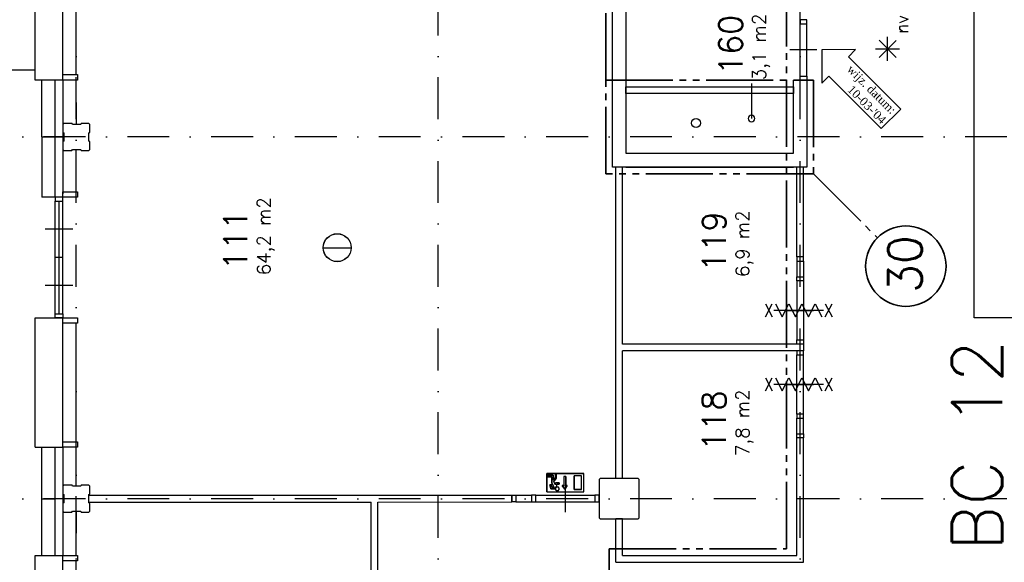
# Model space of a CAD drawing. Extents: x 36324 to 146208, y 44755 to 121475.
# Tile 4 of 28: x 44718 to 59411, y 75296 to 83397. Entities that reach past the tile are written whole.
import ezdxf
from ezdxf.enums import TextEntityAlignment as Align

# ---------------------------------------------------------------- set-up
doc = ezdxf.new("R2010")
doc.units = 0
doc.header["$LTSCALE"] = 100
doc.linetypes.add('B0302', pattern=[12.5, 6.25, -3.125, 0, -3.125])
doc.linetypes.add('B0804', pattern=[15, 10, -1, 1, -1, 1, -1])
for name, color, linetype in [('Bouwkundig', 253, 'CONTINUOUS'), ('Bouwkundig tekst', 252, 'CONTINUOUS'), ('Stramien', 252, 'B0302')]:
    doc.layers.add(name, color=color, linetype=linetype)
doc.layers.add('brandscheiding', color=40, linetype='B0804', lineweight=35)
doc.styles.add('bouwk tekst', font='romans.shx')
doc.styles.get("Standard").update_dxf_attribs({"font": 'romans.shx'})

msp = doc.modelspace()

# ---------------------------------------------------------------- linework, layer by layer
at = {"layer": 'Bouwkundig', "linetype": 'Continuous'}
for p, q in [((45363, 82576), (45363, 86116)), ((57798, 82834, 2600), (57542, 83090, 2600)), ((57542, 82834, 2600), (57796, 83088, 2600)), ((57670, 82780, 2600), (57670, 83142, 2600)), ((56690, 82946), (56686, 82447)), ((57190, 82950), (56690, 82946)), ((57190, 82950), (57084, 82844)), ((57489, 82961, 2600), (57849, 82961, 2600)), ((57865, 82063), (57084, 82844)), ((56792, 82553), (56686, 82447)), ((56792, 82553), (57574, 81771)), ((57574, 81771), (57865, 82063)), ((49247, 79993), (49666, 79993)), ((45363, 77096), (45363, 78866)), ((52583, 76347), (52583, 76624)), ((52583, 76624), (53138, 76624)), ((52592, 76596), (52680, 76596)), ((52592, 76573), (52592, 76596)), ((52657, 76573), (52592, 76573)), ((52657, 76484), (52657, 76573)), ((52680, 76596), (52680, 76522)), ((52680, 76522), (52708, 76558)), ((52708, 76619), (52708, 76558)), ((52731, 76619), (52708, 76619)), ((52731, 76550), (52731, 76619)), ((52838, 76575), (52838, 76445)), ((52866, 76575), (52866, 76445)), ((53101, 76587), (52990, 76587)), ((52990, 76384), (52990, 76587)), ((53101, 76384), (53101, 76587)), ((53138, 76347), (53138, 76624)), ((52643, 76393), (52628, 76453)), ((52652, 76453), (52628, 76453)), ((52661, 76416), (52652, 76453)), ((52688, 76416), (52657, 76484)), ((52661, 76416), (52688, 76416)), ((52691, 76499), (52731, 76550)), ((52712, 76452), (52691, 76499)), ((52768, 76485), (52712, 76485)), ((52712, 76452), (52712, 76485)), ((52768, 76462), (52735, 76462)), ((52735, 76429), (52735, 76462)), ((52768, 76485), (52768, 76462)), ((52815, 76445), (52838, 76445)), ((52852, 76390), (52815, 76445)), ((52889, 76445), (52852, 76390)), ((52866, 76445), (52889, 76445)), ((52583, 76347), (53138, 76347)), ((52704, 76393), (52643, 76393)), ((53101, 76384), (52990, 76384)), ((45363, 71776), (45363, 75316))]:
    msp.add_line(p, q, dxfattribs=at)
at = {"layer": 'Bouwkundig', "linetype": 'Continuous', "ltscale": 10}
msp.add_line((52063, 76296), (52063, 76197), dxfattribs=at)
at = {"layer": 'Bouwkundig', "linetype": 'Continuous'}
for points in [[(53563, 81196), (53563, 87947)], [(53763, 87947), (53763, 81406)], [(45363, 82496), (44949, 82496), (44949, 86196), (45049, 86196)], [(58963, 78946), (58963, 85246)], [(45563, 82576), (45563, 84306)], [(56363, 82556), (56363, 83337)], [(56463, 82556), (56463, 83337)], [(56613, 82946), (56413, 82946), (56213, 82946)], [(41863, 82646), (44949, 82646)], [(45049, 81646), (45049, 82496)], [(45249, 81646), (45249, 82496)], [(45363, 82496), (45363, 81646)], [(45566, 81831), (45563, 82496)], [(55638, 82445), (55638, 81921)], [(56263, 81406), (56263, 82496)], [(56263, 82496), (56463, 82496)], [(56463, 82496), (56463, 81196)], [(53763, 82396), (56263, 82396)], [(53763, 82296), (53763, 82396)], [(56263, 82296), (53763, 82296)], [(56263, 82396), (56263, 82296)], [(45763, 81461), (45763, 81576), (45748, 81584), (45748, 81709), (45763, 81714), (45763, 81831), (45748, 81846), (45637, 81846), (45629, 81831), (45504, 81831), (45499, 81846), (45378, 81846), (45363, 81831), (45363, 81716), (45378, 81708), (45378, 81583), (45363, 81578), (45363, 81461), (45378, 81446), (45497, 81446), (45505, 81461), (45630, 81461), (45635, 81446), (45748, 81446)], [(45049, 81646), (45249, 81646)], [(45049, 81646), (45049, 80746)], [(45249, 81646), (45363, 81646)], [(45249, 80746), (45249, 81646)], [(45363, 81646), (45363, 80796)], [(45563, 80826), (45563, 81461)], [(45748, 81446), (45763, 81461)], [(53763, 81406), (56263, 81406)], [(53763, 81196), (53563, 81196)], [(53613, 76546), (53613, 81196)], [(53713, 81196), (53613, 81196)], [(53713, 78554), (53713, 81196)], [(56263, 81196), (53763, 81196)], [(53763, 81196), (56263, 81196)], [(56463, 81196), (56263, 81196)], [(56463, 81196), (56263, 81196)], [(56313, 79854), (56313, 81196)], [(56413, 81196), (56313, 81196)], [(56413, 79854), (56413, 81196)], [(45363, 80746), (45363, 80826)], [(45363, 80826), (45583, 80826)], [(45583, 80826), (45583, 80746)], [(45583, 80746), (45049, 80746)], [(45249, 79006), (45249, 80687)], [(45306, 79006), (45306, 80687)], [(45363, 79006), (45363, 80687)], [(45513, 80267), (45306, 80267), (45099, 80267)], [(45363, 79846), (45249, 79846)], [(56413, 79854), (56313, 79854)], [(56313, 79794), (56313, 79559)], [(56413, 79794), (56413, 79559)], [(56313, 79499), (56313, 78615)], [(56413, 79499), (56413, 78615)], [(45513, 79426), (45306, 79426), (45099, 79426)], [(55845, 78960), (55945, 79154)], [(55845, 79154), (55945, 78960)], [(56715, 79057), (55970, 79057)], [(55996, 79154), (56095, 78960), (56194, 79154), (56293, 78960), (56392, 79154), (56491, 78960), (56590, 79154), (56689, 78960)], [(56563, 79057), (56363, 79057), (56163, 79057)], [(56163, 79055), (56363, 79055), (56563, 79055)], [(56740, 78960), (56840, 79154)], [(56740, 79154), (56840, 78960)], [(44949, 77016), (44949, 78946)], [(44949, 78946), (45249, 78946)], [(45249, 78946), (45269, 78946)], [(45249, 78946), (45363, 78946)], [(45363, 78866), (45363, 78946)], [(45363, 78946), (45583, 78946)], [(45583, 78946), (45583, 78866)], [(65363, 78946), (58963, 78946)], [(45583, 78866), (45363, 78866)], [(45563, 77096), (45563, 78866)], [(56413, 78554), (53713, 78554)], [(56413, 78554), (56413, 78454)], [(53713, 76546), (53713, 78454)], [(56413, 78454), (53713, 78454)], [(56313, 77509), (56313, 78393)], [(56413, 77509), (56413, 78393)], [(55845, 77854), (55945, 78048)], [(55845, 78048), (55945, 77854)], [(55996, 78048), (56095, 77854), (56194, 78048), (56293, 77854), (56392, 78048), (56491, 77854), (56590, 78048), (56689, 77854)], [(56740, 77854), (56840, 78048)], [(56740, 78048), (56840, 77854)], [(56715, 77951), (55970, 77951)], [(56563, 77951), (56363, 77951), (56163, 77951)], [(56163, 77949), (56363, 77949), (56563, 77949)], [(56313, 77214), (56313, 77449)], [(56413, 77214), (56413, 77449)], [(56313, 75397), (56313, 77154)], [(56413, 77154), (56313, 77154)], [(56413, 75297), (56413, 77154)], [(44949, 77016), (45363, 77016)], [(45049, 76246), (45049, 77016)], [(45249, 76246), (45249, 77016)], [(45363, 77016), (45363, 77096)], [(45363, 77096), (45583, 77096)], [(45363, 77016), (45363, 76246)], [(45583, 77016), (45363, 77016)], [(45563, 76431), (45563, 77016)], [(45583, 77096), (45583, 77016)], [(52583, 76624), (52583, 76347), (53138, 76347), (53138, 76624), (52583, 76624)], [(52592, 76596), (52592, 76573), (52657, 76573), (52657, 76484), (52688, 76416), (52661, 76416), (52652, 76453), (52628, 76453), (52643, 76393), (52704, 76393), (52704, 76399), (52705, 76401), (52706, 76404), (52707, 76406), (52708, 76410), (52710, 76413), (52711, 76415), (52713, 76417), (52715, 76419), (52718, 76421), (52721, 76423), (52724, 76425), (52726, 76426), (52731, 76428), (52734, 76428), (52735, 76429), (52735, 76462), (52768, 76462), (52768, 76485), (52712, 76485), (52712, 76452), (52691, 76499), (52731, 76550), (52731, 76619), (52708, 76619), (52708, 76558), (52680, 76522), (52680, 76596), (52592, 76596)], [(52866, 76575), (52838, 76575), (52838, 76445), (52815, 76445), (52852, 76390), (52889, 76445), (52866, 76445), (52866, 76575)], [(52990, 76587), (52990, 76384), (53101, 76384), (53101, 76587), (52990, 76587)], [(45763, 76061), (45763, 76176), (45748, 76184), (45748, 76309), (45763, 76314), (45763, 76431), (45748, 76446), (45637, 76446), (45629, 76431), (45504, 76431), (45499, 76446), (45378, 76446), (45363, 76431), (45363, 76316), (45378, 76308), (45378, 76183), (45363, 76178), (45363, 76061), (45378, 76046), (45497, 76046), (45505, 76061), (45630, 76061), (45635, 76046), (45748, 76046)], [(52704, 76393), (52704, 76393), (52704, 76394), (52704, 76394), (52704, 76394), (52704, 76395), (52704, 76395), (52704, 76396), (52704, 76396), (52704, 76397), (52704, 76397), (52704, 76397), (52704, 76398), (52704, 76398), (52704, 76399), (52705, 76399), (52705, 76399), (52705, 76400), (52705, 76400), (52705, 76401), (52705, 76401), (52705, 76401), (52705, 76402), (52705, 76402), (52705, 76403), (52705, 76403), (52706, 76403), (52706, 76404), (52706, 76404), (52706, 76404), (52706, 76405), (52706, 76405), (52706, 76406), (52706, 76406), (52707, 76406), (52707, 76407), (52707, 76407), (52707, 76407), (52707, 76408), (52707, 76408), (52708, 76409), (52708, 76409), (52708, 76409), (52708, 76410), (52708, 76410), (52709, 76410), (52709, 76411), (52709, 76411), (52709, 76411), (52709, 76412), (52710, 76412), (52710, 76412), (52710, 76413), (52710, 76413), (52710, 76413), (52711, 76414), (52711, 76414), (52711, 76414), (52711, 76415), (52712, 76415), (52712, 76415), (52712, 76416), (52712, 76416), (52713, 76416), (52713, 76417), (52713, 76417), (52714, 76417), (52714, 76418), (52714, 76418), (52714, 76418), (52715, 76418), (52715, 76419), (52715, 76419), (52716, 76419), (52716, 76420), (52716, 76420), (52716, 76420), (52717, 76420), (52717, 76421), (52717, 76421), (52718, 76421), (52718, 76421), (52718, 76422), (52719, 76422), (52719, 76422), (52719, 76422), (52720, 76423), (52720, 76423), (52720, 76423), (52721, 76423), (52721, 76424), (52721, 76424), (52722, 76424), (52722, 76424), (52722, 76424), (52723, 76425), (52723, 76425), (52724, 76425), (52724, 76425), (52724, 76425), (52725, 76425), (52725, 76426), (52725, 76426), (52726, 76426), (52726, 76426), (52726, 76426), (52727, 76426), (52727, 76427), (52728, 76427), (52728, 76427), (52728, 76427), (52729, 76427), (52729, 76427), (52730, 76427), (52730, 76427), (52730, 76428), (52731, 76428), (52731, 76428), (52731, 76428), (52732, 76428), (52732, 76428), (52733, 76428), (52733, 76428), (52733, 76428), (52734, 76428), (52734, 76428), (52735, 76429), (52735, 76429), (52735, 76429)], [(52713, 76389), (52714, 76384), (52716, 76379), (52719, 76375), (52721, 76373), (52725, 76370), (52729, 76368), (52734, 76366), (52742, 76365), (52748, 76366), (52752, 76368), (52754, 76369), (52757, 76371), (52759, 76373), (52762, 76376), (52764, 76379), (52766, 76384), (52768, 76389), (52768, 76394), (52768, 76397), (52766, 76403), (52764, 76406), (52761, 76411), (52757, 76415), (52754, 76417), (52750, 76419), (52745, 76420), (52739, 76421), (52733, 76420), (52728, 76418), (52725, 76416), (52722, 76414), (52719, 76410), (52716, 76406), (52714, 76403), (52713, 76399), (52713, 76396), (52712, 76392), (52713, 76389)], [(52760, 76373), (52761, 76374), (52762, 76375), (52762, 76376), (52763, 76377), (52764, 76379), (52765, 76380), (52765, 76381), (52766, 76382), (52766, 76384), (52767, 76385), (52767, 76386), (52767, 76387), (52768, 76389), (52768, 76390), (52768, 76391), (52768, 76393), (52768, 76394), (52768, 76396), (52768, 76397), (52767, 76398), (52767, 76400), (52767, 76401), (52766, 76402), (52766, 76403), (52765, 76405), (52765, 76406), (52764, 76407), (52763, 76408), (52762, 76409), (52762, 76410), (52761, 76411), (52760, 76412), (52759, 76413), (52758, 76414), (52757, 76415), (52756, 76416), (52754, 76417), (52753, 76417), (52752, 76418), (52751, 76418), (52749, 76419), (52748, 76419), (52747, 76420), (52746, 76420), (52744, 76420), (52743, 76420), (52741, 76421), (52740, 76421), (52739, 76421), (52737, 76420), (52736, 76420), (52735, 76420), (52733, 76420), (52732, 76419), (52731, 76419), (52730, 76418), (52728, 76418), (52727, 76417), (52726, 76417), (52725, 76416), (52724, 76415), (52723, 76414), (52721, 76413), (52721, 76412), (52720, 76411), (52719, 76410), (52718, 76409), (52717, 76408), (52716, 76407), (52716, 76406), (52715, 76405), (52714, 76403), (52714, 76402), (52714, 76401), (52713, 76400), (52713, 76398), (52713, 76397), (52713, 76396), (52712, 76394), (52712, 76393), (52712, 76391), (52713, 76390), (52713, 76389), (52713, 76387), (52713, 76386), (52714, 76385), (52714, 76384), (52714, 76382), (52715, 76381), (52716, 76380), (52716, 76379), (52717, 76377), (52718, 76376), (52719, 76375), (52720, 76374), (52721, 76373), (52721, 76372), (52723, 76371), (52724, 76371), (52725, 76370), (52726, 76369), (52727, 76368), (52728, 76368), (52730, 76367), (52731, 76367), (52732, 76366), (52733, 76366), (52735, 76366), (52736, 76365), (52737, 76365), (52739, 76365), (52740, 76365), (52741, 76365), (52743, 76365), (52744, 76365), (52746, 76366), (52747, 76366), (52748, 76366), (52749, 76367), (52751, 76367), (52752, 76368), (52753, 76368), (52754, 76369), (52756, 76370), (52757, 76371), (52758, 76371), (52759, 76372), (52760, 76373)], [(52860, 76447), (52860, 76247), (52860, 76047)], [(53713, 76546), (53613, 76546)], [(45748, 76296), (52063, 76296)], [(45748, 76196), (45748, 76296)], [(52123, 76296), (52358, 76296)], [(52418, 76296), (53303, 76296)], [(45049, 75396), (45049, 76246)], [(45049, 76246), (45249, 76246)], [(45249, 75396), (45249, 76246)], [(45363, 76246), (45249, 76246)], [(45363, 76246), (45363, 75396)], [(45748, 76196), (49963, 76196)], [(49963, 72800), (49963, 76196)], [(50063, 76196), (52063, 76197)], [(50063, 72800), (50063, 76196)], [(52123, 76197), (52358, 76197)], [(52418, 76197), (53303, 76197)], [(45563, 75396), (45567, 76061)], [(45748, 76046), (45763, 76061)], [(53613, 75297), (53613, 75946)], [(53713, 75946), (53613, 75946)], [(53713, 75397), (53713, 75946)], [(45363, 71696), (44949, 71696), (44949, 75396), (45049, 75396)], [(44949, 75396), (45363, 75396)], [(53713, 75397), (56313, 75397)], [(45563, 73586), (45563, 75316)], [(53613, 75297), (56413, 75297)]]:
    msp.add_lwpolyline(points, dxfattribs=at)
for points in [[(56363, 83396), (56363, 83337), (56463, 83337), (56463, 83396)], [(45363, 82496), (45363, 82576), (45583, 82576), (45583, 82496)], [(56363, 82496), (56363, 82556), (56463, 82556), (56463, 82496)], [(45249, 80746), (45249, 80687), (45363, 80687), (45363, 80746)], [(56313, 79854), (56313, 79794), (56413, 79794), (56413, 79854)], [(56313, 79499), (56313, 79559), (56413, 79559), (56413, 79499)], [(45249, 78946), (45249, 79006), (45363, 79006), (45363, 78946)], [(56313, 78555), (56313, 78615), (56413, 78615), (56413, 78555)], [(56313, 78453), (56313, 78393), (56413, 78393), (56413, 78453)], [(56313, 77509), (56313, 77449), (56413, 77449), (56413, 77509)], [(56313, 77154), (56313, 77214), (56413, 77214), (56413, 77154)], [(52704, 76393), (52705, 76400), (52708, 76409), (52712, 76415), (52715, 76419), (52721, 76424), (52728, 76427), (52732, 76428), (52735, 76429), (52735, 76462), (52768, 76462), (52768, 76485), (52712, 76485), (52712, 76452), (52691, 76499), (52731, 76550), (52731, 76619), (52708, 76619), (52708, 76558), (52680, 76522), (52680, 76596), (52592, 76596), (52592, 76573), (52657, 76573), (52657, 76484), (52688, 76416), (52661, 76416), (52652, 76453), (52628, 76453), (52643, 76393)], [(53963, 75961), (53963, 76531), (53948, 76546), (53378, 76546), (53363, 76531), (53363, 75961), (53378, 75946), (53948, 75946)], [(52063, 76296), (52123, 76296), (52123, 76197), (52063, 76197)], [(52418, 76296), (52358, 76296), (52358, 76197), (52418, 76197)], [(53363, 76296), (53303, 76296), (53303, 76197), (53363, 76197)], [(45363, 75316), (45363, 75396), (45583, 75396), (45583, 75316)]]:
    msp.add_lwpolyline(points, close=True, dxfattribs=at)
msp.add_lwpolyline([(55638, 81971, 1), (55638, 81871, 1)], format="xyb", close=True, dxfattribs=at)
for centre, radius in [((54811, 81854), 68.8), ((49456, 79993), 209), ((49456, 79993), 208)]:
    msp.add_circle(centre, radius, dxfattribs=at)
at = {"layer": 'brandscheiding'}
for p, q in [((53463, 82496), (53463, 87646)), ((56563, 81096), (57517, 80141))]:
    msp.add_line(p, q, dxfattribs=at)
for points in [[(55963, 73396), (53513, 73396), (53513, 75497), (56163, 75497), (56163, 91816), (58363, 91816), (58363, 89896), (61363, 89896)], [(53463, 82496), (56563, 82496), (56563, 81096), (53463, 81096), (53463, 82496)]]:
    msp.add_lwpolyline(points, dxfattribs=at)
at = {"layer": 'brandscheiding', "linetype": 'Continuous'}
msp.add_circle((57942, 79717), 600, dxfattribs=at)
at = {"layer": 'Stramien'}
for p, q in [((45563, 54409), (45563, 106105)), ((50963, 54409), (50963, 106105)), ((56363, 54409), (56363, 106105)), ((145708, 81646), (36324, 81646)), ((145708, 76246), (36324, 76246))]:
    msp.add_line(p, q, dxfattribs=at)

# ---------------------------------------------------------------- texts
at = {"layer": 'Bouwkundig tekst', "linetype": 'Continuous'}
msp.add_text('nv', height=185.9, rotation=90, dxfattribs=at).set_placement((57885, 83327, 2600), align=Align.MIDDLE)
for s, height, p in [('160', 350, (55502, 82571)), ('111', 350, (48112, 79659)), ('119', 350, (55255, 79633)), ('BC 12', 750, (59380, 75468, 2600)), ('118', 350, (55255, 76960))]:
    msp.add_text(s, height=height, rotation=90, dxfattribs=at).set_placement(p)
at = {"layer": 'Bouwkundig tekst', "linetype": 'Continuous', "style": 'bouwk tekst'}
for s, insert, char_height, width, attachment_point, rotation in [('3,1 m2', (55651, 82493), 200, 1805, 1, 90), ("{\\fTimes New Roman|b0|i0|c0|p18;wijz. datum:\\P10-03-'04}", (57809, 82065), 125, 1017, 3, 315), ('64,2 m2', (48261, 79581), 200, 1805, 1, 90), ('6,9 m2', (55404, 79555), 200, 1805, 1, 90), ('7,8 m2', (55404, 76882), 200, 1805, 1, 90)]:
    msp.add_mtext(s, dxfattribs=dict(at, insert=insert, char_height=char_height, width=width, attachment_point=attachment_point, rotation=rotation))
at = {"layer": 'brandscheiding', "linetype": 'Continuous'}
msp.add_text('30', height=500, rotation=90, dxfattribs=at).set_placement((58178, 79320))

doc.saveas('drawing.dxf')
